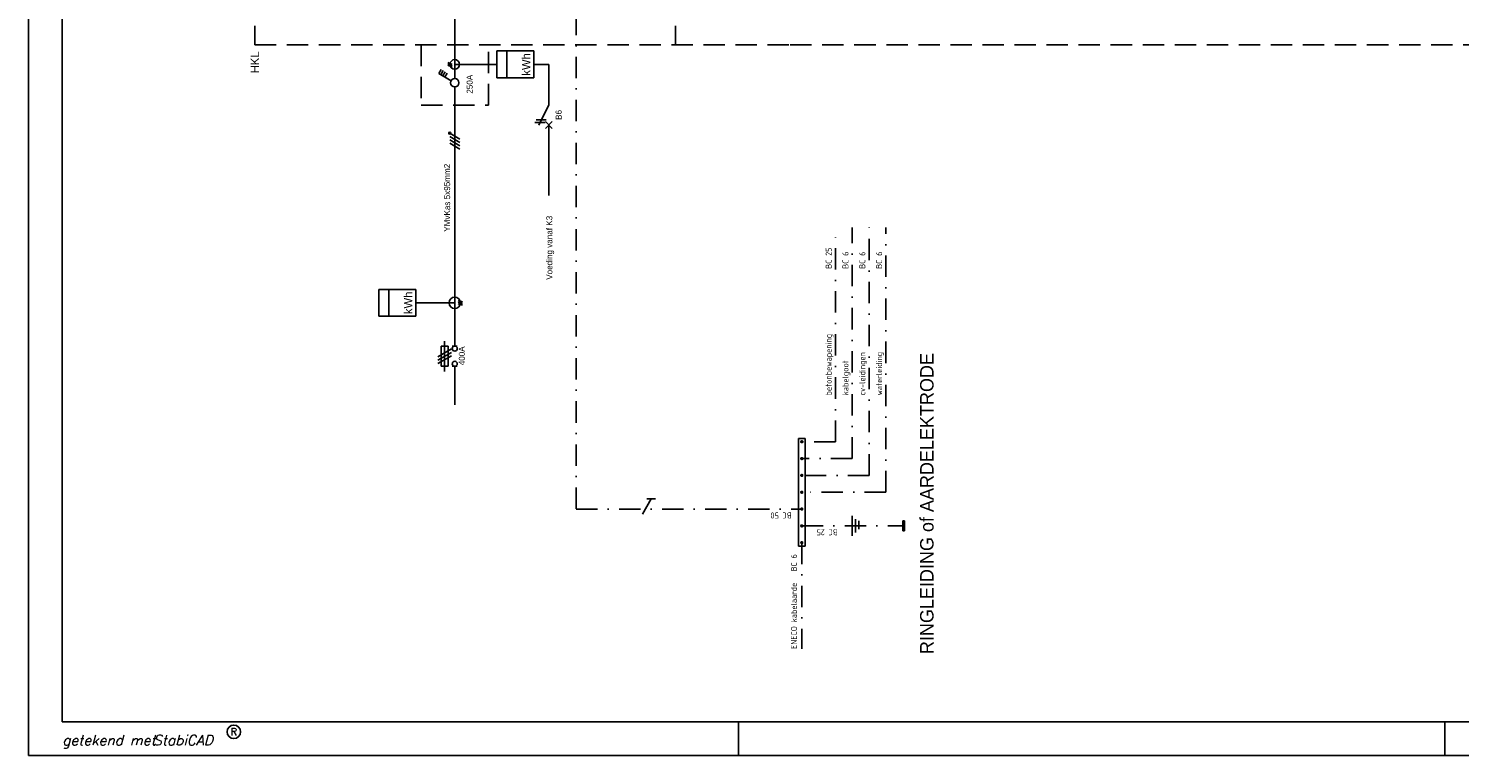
# Model space of a CAD drawing. Extents: x 0 to 841, y 0 to 594.
# Tile 1 of 7: x 0 to 425, y 0 to 216. Entities that reach past the tile are written whole.
import ezdxf
from ezdxf.enums import TextEntityAlignment as Align

# ---------------------------------------------------------------- set-up
doc = ezdxf.new("R2010")
doc.units = 0
doc.linetypes.add('DASHDOT2', pattern=[12.7, 6.35, -3.175, 0, -3.175])
doc.linetypes.add('HIDDEN', pattern=[9.525, 6.35, -3.175])
doc.layers.get('0').update_dxf_attribs({"linetype": 'CONTINUOUS'})
for name, color, linetype in [('BL$2----', 7, 'CONTINUOUS'), ('EL$1----', 3, 'CONTINUOUS'), ('EL$1----_HKL', 3, 'CONTINUOUS')]:
    doc.layers.add(name, color=color, linetype=linetype)
doc.styles.add('BURO-018', font='BUROFONT', dxfattribs={"height": 1.8})
doc.styles.add('BURO-025', font='BUROFONT.shx', dxfattribs={"height": 2.5})
doc.styles.add('BURO-050', font='BUROFONT.shx', dxfattribs={"height": 5})
doc.styles.add('ISO', font='isocp.shx', dxfattribs={"height": 3})
doc.styles.add('ROMANS', font='romans', dxfattribs={"oblique": 15})
doc.styles.add('SCRIPTS', font='scripts')

# ---------------------------------------------------------------- blocks, each defined once
blk = doc.blocks.new('1114A3A')
at = {"color": 0, "linetype": 'Continuous'}
for p, q in [((0.62, 1.08), (2.74, 4.75)), ((2.74, 4.75), (3.95, 4.05)), ((1.69, 2.93), (2.9, 2.23)), ((2.04, 3.54), (3.25, 2.84)), ((2.39, 4.14), (3.6, 3.44))]:
    blk.add_line(p, q, dxfattribs=at)
blk.add_circle((0, 0), 1.25, dxfattribs=at)
at = {"color": 0, "linetype": 'Continuous', "style": 'BURO-018', "flags": 1}
for tag, p in [('E_ID', (0, 0.08)), ('E_MATCODE', (0, -4.92))]:
    blk.add_attdef(tag, p, '', height=1.8, dxfattribs=at)
at = {"color": 0, "linetype": 'Continuous', "style": 'BURO-018'}
blk.add_attdef('E_IGS', text='', height=1.8, dxfattribs=at).set_placement((3, 0.08), align=Align.MIDDLE_LEFT)
blk = doc.blocks.new('KWH')
at = {"color": 0, "linetype": 'Continuous'}
for p, q in [((-4, -11), (-4, 0)), ((-4, 0), (4, 0)), ((4, 0), (4, -11)), ((4, -3), (-4, -3)), ((4, -11), (-4, -11))]:
    blk.add_line(p, q, dxfattribs=at)
at = {"color": 0, "linetype": 'Continuous', "style": 'BURO-025'}
blk.add_text('kWh', height=2.5, dxfattribs=at).set_placement((0, -10), align=Align.CENTER)
blk = doc.blocks.new('B28C')
at = {"color": 0, "linetype": 'Continuous'}
for p, q in [((0, 9), (0, 21)), ((0, 9), (-3, 3)), ((-3.75, 4.5), (-0.75, 4.5)), ((-4.125, 3.75), (-1.125, 3.75)), ((-1, 2), (1, 4)), ((-1, 4), (1, 2)), ((0, 0), (0, 3))]:
    blk.add_line(p, q, dxfattribs=at)
at = {"color": 1, "style": 'BURO-018'}
blk.add_attdef('E_VRIJ1', (-3, 12), '', height=1.8, rotation=90, dxfattribs=at)
at = {"color": 1, "linetype": 'Continuous', "style": 'BURO-018'}
blk.add_attdef('E_IIA', text='', height=1.8, rotation=90, dxfattribs=at).set_placement((2, 6), align=Align.TOP_CENTER)
blk = doc.blocks.new('lastscheider')
at = {"color": 0, "linetype": 'Continuous'}
for p, q in [((-1093.92, 35.77), (-1102.92, 35.77)), ((-1095.42, 36.77), (-1101.42, 36.77)), ((-1101.42, 36.77), (-1101.42, 34.77)), ((-1101.42, 34.77), (-1095.42, 34.77)), ((-1100.58, 37.77), (-1098.27, 33.77)), ((-1099.58, 37.77), (-1097.27, 33.77)), ((-1098.58, 37.77), (-1096.27, 33.77)), ((-1095.42, 34.77), (-1095.42, 36.77)), ((-1105.92, 32.77), (-1101.42, 32.77)), ((-1101.42, 33.52), (-1101.42, 32.02)), ((-1095.42, 33.52), (-1095.42, 32.02)), ((-1095.42, 32.77), (-1090.92, 32.77))]:
    blk.add_line(p, q, dxfattribs=at)
for centre in [(-1100.67, 32.77), (-1096.17, 32.77)]:
    blk.add_circle(centre, 0.75, dxfattribs=at)
at = {"color": 0, "linetype": 'Continuous', "style": 'BURO-018'}
blk.add_attdef('E_IMPH', text='', height=1.8, dxfattribs=at).set_placement((-1098.12, 29.77), align=Align.TOP_RIGHT)
blk.add_attdef('E_IMP', text='', height=1.8, dxfattribs=at).set_placement((-1097.52, 29.77), align=Align.TOP_LEFT)
blk = doc.blocks.new('111102')
at = {"color": 0, "linetype": 'Continuous'}
for p, q in [((-3, 2.98), (-3, 0.48)), ((-3, 1.73), (1.5, -0.87))]:
    blk.add_line(p, q, dxfattribs=at)
blk = doc.blocks.new('A1-HOR')
at = {"linetype": 'Continuous'}
for p, q in [((0, 594), (0, 0)), ((10, 584), (10, 10)), ((10, 10), (831, 10)), ((211, 0), (211, 10)), ((421, 0), (421, 10)), ((0, 0), (841, 0))]:
    blk.add_line(p, q, dxfattribs=at)
blk.add_circle((61, 7), 2, dxfattribs=at)
at = {"linetype": 'Continuous', "style": 'SCRIPTS'}
blk.add_text('getekend met', height=3, dxfattribs=at).set_placement((10, 3))
at = {"linetype": 'Continuous', "style": 'ROMANS', "oblique": 15}
blk.add_text('StabiCAD', height=3, dxfattribs=at).set_placement((37, 3))
at = {"linetype": 'Continuous', "style": 'ROMANS'}
blk.add_text('R', height=2.2, dxfattribs=at).set_placement((61, 7), align=Align.MIDDLE)

msp = doc.modelspace()

# ---------------------------------------------------------------- hatches: boundary and pattern name
at = {"layer": 'EL$1----'}
h = msp.add_hatch(color=256, dxfattribs=at)
edge = h.paths.add_edge_path()
edge.add_arc((125.18, 184.89), 0.3, 0, 360)

# ---------------------------------------------------------------- linework, layer by layer
at = {"color": 2, "linetype": 'DASHDOT2'}
for p, q in [((162.73, 246.02), (162.73, 73.2)), ((239.85, 93.2), (239.85, 156.85)), ((244.85, 88.2), (244.85, 156.85)), ((249.85, 83.2), (249.85, 156.85)), ((254.85, 78.2), (254.85, 156.85)), ((239.85, 93.2), (229.85, 93.2)), ((244.85, 88.2), (229.85, 88.2)), ((249.85, 83.2), (229.85, 83.2)), ((254.85, 78.2), (229.85, 78.2)), ((162.73, 73.2), (229.85, 73.2)), ((229.85, 68.2), (259.85, 68.2)), ((229.85, 63.2), (229.85, 31.67))]:
    msp.add_line(p, q, dxfattribs=at)
at = {"color": 3, "linetype": 'Continuous'}
for p, q in [((128.18, 183.16), (125.18, 184.89)), ((128.18, 182.16), (125.18, 183.89)), ((128.18, 181.16), (125.18, 182.89)), ((128.18, 180.16), (125.18, 181.89))]:
    msp.add_line(p, q, dxfattribs=at)
at = {"color": 2}
for p, q in [((228.85, 62.2), (228.85, 94.2)), ((228.85, 94.2), (230.85, 94.2)), ((230.85, 94.2), (230.85, 62.2)), ((259.85, 66.7), (259.85, 69.7)), ((259.85, 69.7), (260.35, 69.7)), ((260.35, 69.7), (260.35, 66.7)), ((260.35, 66.7), (259.85, 66.7)), ((230.85, 62.2), (228.85, 62.2))]:
    msp.add_line(p, q, dxfattribs=at)
at = {"color": 2, "linetype": 'Continuous'}
for p, q in [((244.85, 65.2), (244.85, 71.2)), ((245.85, 66.2), (245.85, 70.2)), ((246.85, 67.2), (246.85, 69.7))]:
    msp.add_line(p, q, dxfattribs=at)
at = {"color": 2, "linetype": 'DASHDOT2', "const_width": 0.5}
for points in [[(229.85, 92.95, 1), (229.85, 93.45, 1)], [(229.85, 87.95, 1), (229.85, 88.45, 1)], [(229.85, 82.95, 1), (229.85, 83.45, 1)], [(229.85, 77.95, 1), (229.85, 78.45, 1)], [(229.85, 72.95, 1), (229.85, 73.45, 1)], [(229.85, 67.95, 1), (229.85, 68.45, 1)], [(229.85, 62.95, 1), (229.85, 63.45, 1)]]:
    msp.add_lwpolyline(points, format="xyb", close=True, dxfattribs=at)
at = {"color": 2}
msp.add_solid([(259.85, 66.7), (259.85, 69.7), (260.35, 66.7), (260.35, 69.7)], dxfattribs=at)
at = {"layer": 'EL$1----'}
for p, q in [((126.68, 246.02), (126.68, 201.13)), ((124.61, 205.88), (125.89, 205.29)), ((124.61, 205.52), (125.89, 204.92)), ((124.61, 205.15), (125.89, 204.55)), ((139.16, 205.33), (126.68, 205.33)), ((154.65, 205.33), (150.16, 205.33)), ((126.68, 198.63), (126.68, 138.81)), ((126.68, 198.63), (126.68, 182.83)), ((154.65, 185.96), (154.65, 166.36)), ((126.68, 138.81), (126.68, 126.12)), ((115.08, 134.48), (126.68, 134.48)), ((127.74, 135.18), (128.97, 134.8)), ((127.74, 134.67), (128.97, 134.29)), ((127.74, 134.16), (128.97, 133.78)), ((126.68, 115.62), (126.68, 104.17))]:
    msp.add_line(p, q, dxfattribs=at)
at = {"layer": 'EL$1----', "color": 1, "linetype": 'HIDDEN'}
for p, q in [((116.68, 211.2), (116.68, 193.2)), ((136.68, 193.2), (136.68, 211.2)), ((116.68, 193.2), (136.68, 193.2))]:
    msp.add_line(p, q, dxfattribs=at)
at = {"layer": 'EL$1----'}
for centre, radius in [((126.68, 205.33), 1.43), ((125.18, 184.89), 0.3), ((126.68, 134.48), 1.68)]:
    msp.add_circle(centre, radius, dxfattribs=at)
at = {"layer": 'EL$1----_HKL', "color": 1, "linetype": 'HIDDEN'}
for p, q in [((67.27, 312.02), (67.27, 211.2)), ((192.31, 312.02), (192.31, 211.2)), ((67.27, 211.2), (226.42, 211.2)), ((226.42, 211.2), (526.93, 211.2))]:
    msp.add_line(p, q, dxfattribs=at)

# ---------------------------------------------------------------- block references
at = {"rotation": 270}
msp.add_blockref('111102', (183.34, 73.2), dxfattribs=at)
at = {"layer": 'BL$2----'}
msp.add_blockref('A1-HOR', (0, 0), dxfattribs=at)
at = {"layer": 'EL$1----', "rotation": 90}
for p in [(139.16, 205.33), (104.08, 134.48)]:
    msp.add_blockref('KWH', p, dxfattribs=at)
at = {"layer": 'EL$1----'}
ref = msp.add_blockref('1114A3A', (126.68, 199.88), dxfattribs=dict(at, rotation=90))
ref.add_attrib('E_IGS', '250A', dxfattribs={"layer": '0', "color": 7, "linetype": 'Continuous', "height": 1.8, "rotation": 90, "style": 'BURO-018'}).set_placement((131.11, 196.64), align=Align.MIDDLE_LEFT)
ref = msp.add_blockref('lastscheider', (159.45, 1217.04), dxfattribs=dict(at, rotation=90))
ref.add_attrib('E_IMP', '400A', dxfattribs={"layer": '0', "linetype": 'Continuous', "height": 1.8, "rotation": 90, "style": 'BURO-018'}).set_placement((127.89, 115.93), align=Align.TOP_LEFT)
at = {"layer": 'EL$1----_HKL'}
msp.add_blockref('B28C', (154.65, 184.33), dxfattribs=at).add_auto_attribs({'E_IIA': 'B6'})

# ---------------------------------------------------------------- texts
at = {"style": 'ISO'}
for s, rotation, p in [('BC 25', 90, (238.73, 144.59)), ('BC 6', 90, (243.73, 144.59)), ('BC 6', 90, (248.73, 144.59)), ('BC 6', 90, (253.73, 144.59)), ('betonbewapening', 90, (238.73, 106.97)), ('cv-leidingen', 90, (248.73, 106.97)), ('waterleiding', 90, (253.73, 106.97)), ('kabelgoot', 90, (243.73, 106.97)), ('BC 50', 180, (226.86, 72.2)), ('BC 25', 180, (240.55, 67.22)), ('ENECO kabelaarde   BC 6', 90, (228.42, 31.62))]:
    msp.add_text(s, height=1.8, rotation=rotation, dxfattribs=at).set_placement(p)
at = {"layer": 'EL$1----', "color": 1, "style": 'BURO-018'}
for s, p in [('YMvKas 5x95mm2', (125.31, 155.61)), ('Voeding vanaf K3', (155.7, 141.34))]:
    msp.add_text(s, height=1.8, rotation=90, dxfattribs=at).set_placement(p)
at = {"layer": 'EL$1----', "color": 4, "style": 'BURO-050'}
msp.add_text('RINGLEIDING of AARDELEKTRODE', height=4, rotation=90, dxfattribs=at).set_placement((269.02, 30.1))
at = {"layer": 'EL$1----_HKL', "color": 2, "style": 'BURO-018'}
msp.add_text('HKL', height=2.5, rotation=90, dxfattribs=at).set_placement((67.27, 209.2), align=Align.MIDDLE_RIGHT)

doc.saveas('drawing.dxf')
